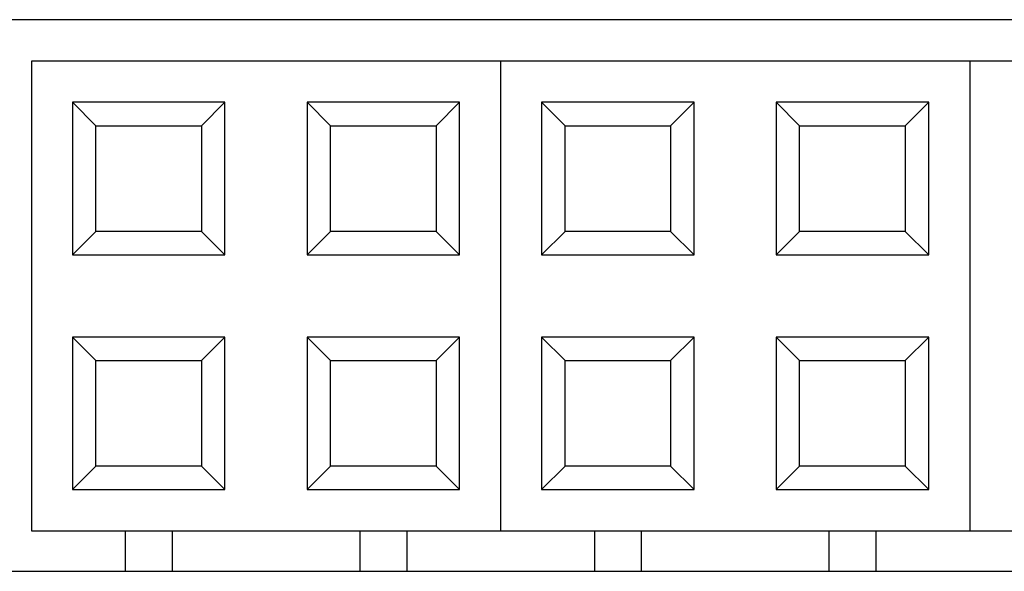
# Model space of a CAD drawing. Header units: inches. Extents: x -81 to 229, y -71 to 99.
# Tile 5 of 12: x 165 to 174, y 36 to 41. Entities that reach past the tile are written whole.
import ezdxf

# ---------------------------------------------------------------- set-up
doc = ezdxf.new("R2010")
doc.units = ezdxf.units.IN
doc.header["$LTSCALE"] = 1.21
doc.header["$MEASUREMENT"] = 0
doc.layers.get('0').update_dxf_attribs({"linetype": 'CONTINUOUS'})

msp = doc.modelspace()

# ---------------------------------------------------------------- linework, layer by layer
at = {"color": 7, "linetype": 'Continuous'}
for p, q in [((179.822, 40.778), (150.422, 40.778)), ((165.3222, 40.424), (165.3222, 36.424)), ((179.3222, 40.424), (165.3222, 40.424)), ((169.3222, 40.424), (169.3222, 36.424)), ((173.3222, 40.424), (173.3222, 36.424)), ((165.6722, 40.074), (165.6722, 38.774)), ((165.6722, 40.074), (165.8722, 39.874)), ((166.9722, 40.074), (165.6722, 40.074)), ((166.7722, 39.874), (166.9722, 40.074)), ((166.9722, 38.774), (166.9722, 40.074)), ((167.6722, 40.074), (167.6722, 38.774)), ((167.8722, 39.874), (167.6722, 40.074)), ((168.9722, 40.074), (167.6722, 40.074)), ((168.9722, 40.074), (168.7722, 39.874)), ((168.9722, 38.774), (168.9722, 40.074)), ((169.6722, 40.074), (169.6722, 38.774)), ((169.6722, 40.074), (169.8722, 39.874)), ((170.9722, 40.074), (169.6722, 40.074)), ((170.7722, 39.874), (170.9722, 40.074)), ((170.9722, 38.774), (170.9722, 40.074)), ((171.6722, 40.074), (171.6722, 38.774)), ((171.8722, 39.874), (171.6722, 40.074)), ((172.9722, 40.074), (171.6722, 40.074)), ((172.9722, 40.074), (172.7722, 39.874)), ((172.9722, 38.774), (172.9722, 40.074)), ((165.8722, 38.974), (165.8722, 39.874)), ((165.8722, 39.874), (166.7722, 39.874)), ((166.7722, 39.874), (166.7722, 38.974)), ((167.8722, 38.974), (167.8722, 39.874)), ((167.8722, 39.874), (168.7722, 39.874)), ((168.7722, 39.874), (168.7722, 38.974)), ((169.8722, 38.974), (169.8722, 39.874)), ((169.8722, 39.874), (170.7722, 39.874)), ((170.7722, 39.874), (170.7722, 38.974)), ((171.8722, 38.974), (171.8722, 39.874)), ((171.8722, 39.874), (172.7722, 39.874)), ((172.7722, 39.874), (172.7722, 38.974)), ((165.6722, 38.774), (165.8722, 38.974)), ((166.7722, 38.974), (165.8722, 38.974)), ((166.7722, 38.974), (166.9722, 38.774)), ((167.8722, 38.974), (167.6722, 38.774)), ((168.7722, 38.974), (167.8722, 38.974)), ((168.9722, 38.774), (168.7722, 38.974)), ((169.6722, 38.774), (169.8722, 38.974)), ((170.7722, 38.974), (169.8722, 38.974)), ((170.7722, 38.974), (170.9722, 38.774)), ((171.8722, 38.974), (171.6722, 38.774)), ((172.7722, 38.974), (171.8722, 38.974)), ((172.9722, 38.774), (172.7722, 38.974)), ((165.6722, 38.774), (166.9722, 38.774)), ((167.6722, 38.774), (168.9722, 38.774)), ((169.6722, 38.774), (170.9722, 38.774)), ((171.6722, 38.774), (172.9722, 38.774)), ((165.6722, 38.074), (165.6722, 36.774)), ((165.8722, 37.874), (165.6722, 38.074)), ((166.9722, 38.074), (165.6722, 38.074)), ((166.9722, 38.074), (166.7722, 37.874)), ((166.9722, 36.774), (166.9722, 38.074)), ((167.6722, 38.074), (167.6722, 36.774)), ((167.8722, 37.874), (167.6722, 38.074)), ((168.9722, 38.074), (167.6722, 38.074)), ((168.9722, 38.074), (168.7722, 37.874)), ((168.9722, 36.774), (168.9722, 38.074)), ((169.6722, 38.074), (169.6722, 36.774)), ((169.8722, 37.874), (169.6722, 38.074)), ((170.9722, 38.074), (169.6722, 38.074)), ((170.9722, 38.074), (170.7722, 37.874)), ((170.9722, 36.774), (170.9722, 38.074)), ((171.6722, 38.074), (171.6722, 36.774)), ((171.8722, 37.874), (171.6722, 38.074)), ((172.9722, 38.074), (171.6722, 38.074)), ((172.9722, 38.074), (172.7722, 37.874)), ((172.9722, 36.774), (172.9722, 38.074)), ((165.8722, 36.974), (165.8722, 37.874)), ((165.8722, 37.874), (166.7722, 37.874)), ((166.7722, 37.874), (166.7722, 36.974)), ((167.8722, 36.974), (167.8722, 37.874)), ((167.8722, 37.874), (168.7722, 37.874)), ((168.7722, 37.874), (168.7722, 36.974)), ((169.8722, 36.974), (169.8722, 37.874)), ((169.8722, 37.874), (170.7722, 37.874)), ((170.7722, 37.874), (170.7722, 36.974)), ((171.8722, 36.974), (171.8722, 37.874)), ((171.8722, 37.874), (172.7722, 37.874)), ((172.7722, 37.874), (172.7722, 36.974)), ((165.8722, 36.974), (165.6722, 36.774)), ((166.7722, 36.974), (165.8722, 36.974)), ((166.9722, 36.774), (166.7722, 36.974)), ((167.8722, 36.974), (167.6722, 36.774)), ((168.7722, 36.974), (167.8722, 36.974)), ((168.9722, 36.774), (168.7722, 36.974)), ((169.8722, 36.974), (169.6722, 36.774)), ((170.7722, 36.974), (169.8722, 36.974)), ((170.9722, 36.774), (170.7722, 36.974)), ((171.8722, 36.974), (171.6722, 36.774)), ((172.7722, 36.974), (171.8722, 36.974)), ((172.9722, 36.774), (172.7722, 36.974)), ((165.6722, 36.774), (166.9722, 36.774)), ((167.6722, 36.774), (168.9722, 36.774)), ((169.6722, 36.774), (170.9722, 36.774)), ((171.6722, 36.774), (172.9722, 36.774)), ((165.3222, 36.424), (179.3222, 36.424)), ((166.1222, 36.424), (166.1222, 36.078)), ((166.5222, 36.424), (166.5222, 36.078)), ((168.1222, 36.424), (168.1222, 36.078)), ((168.5222, 36.424), (168.5222, 36.078)), ((170.1222, 36.424), (170.1222, 36.078)), ((170.5222, 36.424), (170.5222, 36.078)), ((172.1222, 36.424), (172.1222, 36.078)), ((172.5222, 36.424), (172.5222, 36.078)), ((150.422, 36.078), (179.822, 36.078))]:
    msp.add_line(p, q, dxfattribs=at)

doc.saveas('drawing.dxf')
